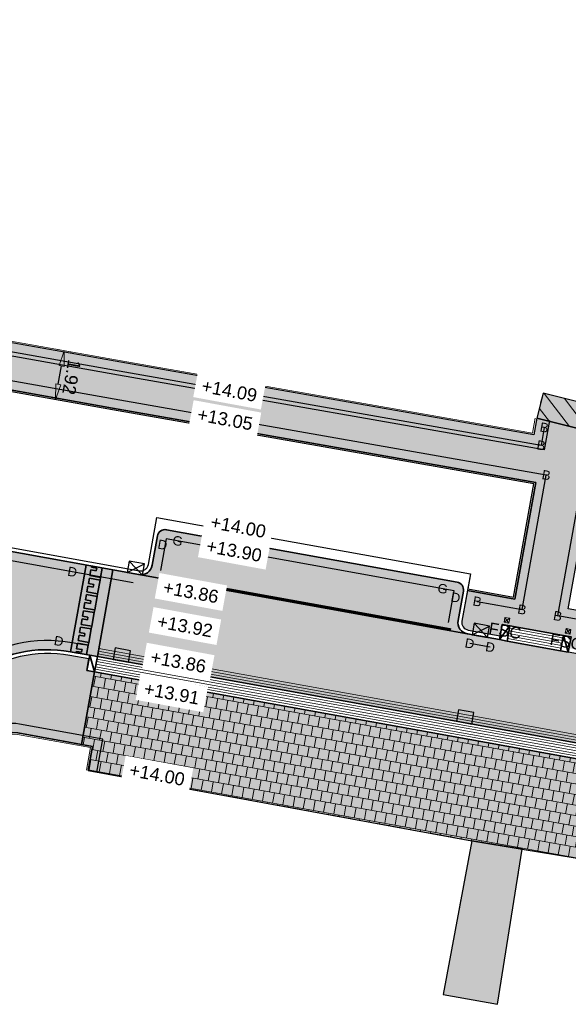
# Model space of a CAD drawing. Header units: metres. Extents: x 131295 to 132236, y 397710 to 398702.
# Tile 41 of 127: x 131425 to 131446, y 397905 to 397943. Entities that reach past the tile are written whole.
import ezdxf
from ezdxf.enums import TextEntityAlignment as Align

# ---------------------------------------------------------------- set-up
doc = ezdxf.new("R2010")
doc.units = ezdxf.units.M
doc.linetypes.add('AL-MATERIAALS', pattern=[2, 1, -1])
doc.linetypes.add('MA-1-3', pattern=[4, 1, -3])
doc.layers.get('Defpoints').update_dxf_attribs({"color": 128})
for name, color, linetype, lineweight in [('N-IE-afzetpaal', 190, 'Continuous', 18), ('N-IE-markering 1 - 3 streep 0.10', 255, 'MA-1-3', 18), ('N-KO-inritband 600x300x200 mm', 110, 'Continuous', 35), ('N-KO-inritband streklagen', 8, 'Continuous', 5), ('N-KO-opsluitband 60x200mm', 2, 'Continuous', 25), ('N-KO-opsluitband achterkant', 8, 'Continuous', 5), ('N-KO-tekst banden', 1, 'Continuous', 18), ('N-KO-trottoirband 130-150x250mm', 3, 'Continuous', 35), ('N-KO-trottoirband 380-400x250mm', 3, 'Continuous', 35), ('N-KO-trottoirband achterkant', 8, 'Continuous', 5), ('N-RI-straatkolk', 7, 'Continuous', 25), ('N-RI-trottoirkolk', 7, 'Continuous', 25), ("N-VH-arcering 'MAT' grijs 254", 254, 'Continuous', 18), ('N-VH-arcering betontegels halfsteensverband', 8, 'Continuous', 5), ('N-VH-arcering herstraten', 1, 'Continuous', 18), ('N-VH-goot', 8, 'Continuous', 5), ('X-AL-maatvoering', 1, 'Continuous', 18), ('X-AL-materiaalscheiding', 1, 'AL-MATERIAALS', 18), ('X-AL-planhoogte', 190, 'Continuous', 25), ('X-AL-sinusdrempel grijs', 252, 'Continuous', 25), ('X-AL-sinusdrempel wit', 255, 'Continuous', 25), ('X-AL-sinusdrempel zwart', 250, 'Continuous', 25)]:
    doc.layers.add(name, color=color, linetype=linetype, lineweight=lineweight)
doc.layers.add("N-VH-arcering 'MAT' kleur 1 (heiderood)", color=7, linetype='Continuous', lineweight=18, true_color=0xd98c8c)
doc.layers.add("N-VH-arcering 'MAT' kleur 5 (roodbruin)", color=7, linetype='Continuous', lineweight=18, true_color=0xc5a6a0)
for name, color, linetype, plot in [('X-AL-contourlijnen', 30, 'Continuous', False), ('X-AL-hulplijn bandenlijnnummers', 30, 'Continuous', False), ('X-AL-hulplijn hoogtetekst', 190, 'Continuous', False)]:
    doc.layers.add(name, color=color, linetype=linetype, plot=plot)
doc.styles.add('CS Annotative', font='arial.ttf')
doc.dimstyles.new('CS Annotative', dxfattribs={"dimtxt": 2.5, "dimasz": 3, "dimexe": 0.18, "dimexo": 0.0625, "dimgap": 1, "dimtad": 1, "dimzin": 0, "dimdsep": 46, "dimtxsty": 'CS Annotative', "dimblk": 'CS Dimensionpijl', "dimcen": 0, "dimse1": 1, "dimse2": 1, "dimclrd": 256, "dimclre": 256, "dimclrt": 2, "dimadec": 0, "dimazin": 0, "dimtm": 1e-09, "dimtfac": 1, "dimtofl": 0, "dimtmove": 1, "dimatfit": 3, "dimfxl": 1, "dimtfillclr": 256, "dimtolj": 1, "dimtzin": 0, "dimarcsym": 0})

# ---------------------------------------------------------------- blocks, each defined once
blk = doc.blocks.new('*U99')
for p, q in [((-1.471282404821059, 0.2921097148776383), (1.909446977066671, 1.914813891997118)), ((-1.033117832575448, 2.499033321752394), (1.471282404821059, -0.2921097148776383))]:
    blk.add_line(p, q)
blk.add_lwpolyline([(-1.471282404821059, 0.2921097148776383), (1.471282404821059, -0.2921097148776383), (1.909446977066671, 1.914813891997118), (-1.033117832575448, 2.499033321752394)], close=True)
blk = doc.blocks.new('*U154')
blk.add_lwpolyline([(1.909446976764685, 1.914813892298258), (-1.033117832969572, 2.499033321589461), (-1.471282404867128, 0.2921097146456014), (1.471282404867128, -0.2921097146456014)], close=True)
blk.add_solid([(1.909446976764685, 1.914813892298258), (1.471282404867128, -0.2921097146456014), (1.909446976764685, 1.914813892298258), (-1.033117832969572, 2.499033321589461)])
blk = doc.blocks.new('CS Dimensionpijl')
h = blk.add_hatch(color=256)
h.dxf.hatch_style = 1
h.paths.add_polyline_path([(-1, -0.1666666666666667), (0, 0), (-1, 0.1666666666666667)])
at = {"flags": 128}
blk.add_lwpolyline([(0, 0.5), (0, -0.5)], dxfattribs=at)
blk.add_lwpolyline([(-1, -0.1666666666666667), (0, 0), (-1, 0.1666666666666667)], close=True, dxfattribs=at)
blk = doc.blocks.new('*D225')
at = {"layer": 'Defpoints', "color": 0, "transparency": 16777216}
for p in [(131423.8755991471, 397918.445388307), (131426.1008768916, 397913.9678734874)]:
    blk.add_point(p, dxfattribs=at)
at = {"layer": 'X-AL-maatvoering', "lineweight": -2, "transparency": 16777216}
blk.add_line((131422.3732786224, 397921.468230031), (131423.6085658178, 397918.9826900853), dxfattribs=at)
at = {"layer": 'X-AL-maatvoering', "lineweight": -2, "transparency": 16777216, "xscale": 0.6000000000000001, "yscale": 0.6000000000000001, "zscale": 0.6000000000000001, "rotation": 296.4268928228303}
blk.add_blockref('CS Dimensionpijl', (131423.8755991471, 397918.445388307), dxfattribs=at)
at = {"layer": 'X-AL-maatvoering', "color": 2, "transparency": 16777216, "insert": (131423.2651159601, 397920.6967387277), "char_height": 0.5, "attachment_point": 5, "rotation": 296.4268928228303, "style": 'CS Annotative'}
blk.add_mtext('\\A1;R5.00', dxfattribs=at)
blk = doc.blocks.new('CS Afzetpaal')
for p, q in [((0.09398349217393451, 0.09398291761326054), (-0.09398349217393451, -0.09398291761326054)), ((-0.0939829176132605, 0.09398291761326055), (0.0939829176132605, -0.09398291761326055))]:
    blk.add_line(p, q)
at = {"flags": 128}
blk.add_lwpolyline([(-0.09398320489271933, 0.09398320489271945), (0.0939837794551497, 0.09398320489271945), (0.0939837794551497, -0.09398263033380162), (-0.09398320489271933, -0.09398263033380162)], close=True, dxfattribs=at)
at = {"style": 'CS Annotative'}
blk.add_attdef('RECHTS', text='', height=0.45, dxfattribs=at).set_placement((0, -0.1879658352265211), align=Align.TOP_CENTER)
blk = doc.blocks.new('*D612')
at = {"layer": 'Defpoints', "color": 0, "transparency": 16777216}
for p in [(131426.5984916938, 397930.5490178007), (131426.74717489, 397930.5224939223), (131426.2613025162, 397928.6588581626)]:
    blk.add_point(p, dxfattribs=at)
at = {"layer": 'X-AL-maatvoering', "lineweight": -2, "transparency": 16777216}
blk.add_line((131426.5153573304, 397929.223009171), (131426.641803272, 397929.9318190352), dxfattribs=at)
at = {"layer": 'X-AL-maatvoering', "lineweight": -2, "transparency": 16777216, "xscale": 0.6000000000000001, "yscale": 0.6000000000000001, "zscale": 0.6000000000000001}
for p, rotation in [((131426.74717489, 397930.5224939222), 79.88529676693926), ((131426.4099857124, 397928.632334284), 259.8852967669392)]:
    blk.add_blockref('CS Dimensionpijl', p, dxfattribs=dict(at, rotation=rotation))
at = {"layer": 'X-AL-maatvoering', "color": 2, "transparency": 16777216, "insert": (131427.0267907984, 397929.4974569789), "char_height": 0.5, "attachment_point": 5, "rotation": 259.88529676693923, "style": 'CS Annotative'}
blk.add_mtext('\\A1;1.92', dxfattribs=at)

msp = doc.modelspace()

# ---------------------------------------------------------------- hatches: boundary and pattern name
at = {"layer": "N-VH-arcering 'MAT' grijs 254"}
h = msp.add_hatch(color=256, dxfattribs=at)
h.dxf.hatch_style = 1
edge = h.paths.add_edge_path()
edge.add_line((131362.3298426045, 397940.1562312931), (131376.1443479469, 397937.6747420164))
edge.add_line((131376.1443479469, 397937.6747420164), (131375.4591707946, 397933.8779143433))
edge.add_line((131375.4591707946, 397933.8779143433), (131375.1217462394, 397932.0081163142))
edge.add_arc((131375.2693618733, 397931.9814775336), 0.1499999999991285, 169.7704755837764, 259.7704755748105)
edge.add_line((131375.2427230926, 397931.8338618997), (131375.3581578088, 397932.4735296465))
edge.add_line((131375.3581578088, 397932.4735296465), (131375.5057734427, 397932.4468908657))
edge.add_line((131375.5057734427, 397932.4468908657), (131376.391467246, 397932.2870581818))
edge.add_line((131376.391467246, 397932.2870581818), (131376.5390828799, 397932.2604194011))
edge.add_line((131376.5390828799, 397932.2604194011), (131376.4236481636, 397931.6207516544))
edge.add_arc((131376.4502869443, 397931.7683672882), 0.1499999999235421, 259.7704755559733, 349.7704755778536)
edge.add_line((131376.5979025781, 397931.7417285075), (131376.9353271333, 397933.6115265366))
edge.add_line((131376.9353271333, 397933.6115265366), (131377.6207187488, 397937.409542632))
edge.add_line((131377.6207187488, 397937.409542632), (131388.4651395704, 397935.4615674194))
edge.add_line((131388.4651395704, 397935.4615674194), (131395.1418002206, 397934.2707183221))
edge.add_line((131395.1418002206, 397934.2707183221), (131394.4523823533, 397930.4503912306))
edge.add_line((131394.4523823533, 397930.4503912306), (131394.1149577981, 397928.5805932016))
edge.add_arc((131394.2625734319, 397928.553954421), 0.1499999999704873, 169.7704755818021, 259.7704755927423)
edge.add_line((131394.2359346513, 397928.4063387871), (131394.3513693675, 397929.0460065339))
edge.add_line((131394.3513693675, 397929.0460065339), (131394.4989850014, 397929.0193677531))
edge.add_line((131394.4989850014, 397929.0193677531), (131395.3846788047, 397928.8595350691))
edge.add_line((131395.3846788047, 397928.8595350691), (131395.5322944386, 397928.8328962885))
edge.add_line((131395.5322944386, 397928.8328962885), (131395.4168597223, 397928.1932285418))
edge.add_arc((131395.443498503, 397928.3408441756), 0.1499999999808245, 259.7704755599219, 349.7704755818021)
edge.add_line((131395.5911141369, 397928.3142053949), (131395.928538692, 397930.184003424))
edge.add_line((131395.928538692, 397930.184003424), (131396.618498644, 397934.0073344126))
edge.add_line((131396.618498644, 397934.0073344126), (131412.509402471, 397931.1730330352))
edge.add_line((131412.509402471, 397931.1730330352), (131419.7245417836, 397929.885910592))
edge.add_line((131419.7245417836, 397929.885910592), (131418.6670311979, 397923.9974926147))
edge.add_line((131418.6670311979, 397923.9974926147), (131419.847956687, 397923.7843822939))
edge.add_line((131419.847956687, 397923.7843822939), (131420.9058923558, 397929.6751672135))
edge.add_line((131420.9058923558, 397929.6751672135), (131428.6123601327, 397928.3003957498))
edge.add_line((131428.6123601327, 397928.3003957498), (131444.9507375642, 397925.4286671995))
edge.add_line((131444.9507375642, 397925.4286671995), (131444.1380420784, 397920.9252118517))
edge.add_line((131444.1380420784, 397920.9252118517), (131442.3111351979, 397921.2548962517))
edge.add_line((131442.3111351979, 397921.2548962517), (131442.0980249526, 397920.0739711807))
edge.add_arc((131442.3932562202, 397920.0206936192), 0.2999999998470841, 169.7704755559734, 259.7704756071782)
edge.add_line((131442.339978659, 397919.7254623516), (131443.576423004, 397919.5023330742))
edge.add_line((131443.576423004, 397919.5023330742), (131443.6563393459, 397919.9451799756))
edge.add_line((131443.6563393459, 397919.9451799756), (131443.9515706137, 397919.8919024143))
edge.add_line((131443.9515706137, 397919.8919024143), (131446.018189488, 397919.5189594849))
edge.add_line((131446.018189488, 397919.5189594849), (131446.3134207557, 397919.4656819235))
edge.add_line((131446.3134207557, 397919.4656819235), (131446.2335044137, 397919.0228350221))
edge.add_line((131446.2335044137, 397919.0228350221), (131449.382789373, 397918.4545137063))
edge.add_arc((131449.4360669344, 397918.7497449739), 0.2999999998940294, 259.7704755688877, 349.7704756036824)
edge.add_line((131449.7312982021, 397918.6964674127), (131449.9444084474, 397919.8773924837))
edge.add_line((131449.9444084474, 397919.8773924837), (131446.2046609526, 397920.5522689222))
edge.add_line((131446.2046609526, 397920.5522689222), (131446.9495302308, 397924.6798734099))
edge.add_line((131446.9495302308, 397924.6798734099), (131468.0387509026, 397917.3295160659))
edge.add_arc((131467.7096321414, 397916.3852275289), 1.000000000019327, -10.229524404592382, 70.78470337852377, ccw=False)
edge.add_line((131468.6937363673, 397916.207635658), (131469.7208847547, 397919.601642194))
edge.add_line((131469.7208847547, 397919.601642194), (131465.8175513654, 397921.0128124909))
edge.add_line((131465.8175513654, 397921.0128124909), (131464.3862742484, 397921.499552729))
edge.add_line((131464.3862742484, 397921.499552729), (131464.0850284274, 397920.6137285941))
edge.add_line((131464.0850284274, 397920.6137285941), (131448.1858229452, 397926.1551776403))
edge.add_line((131448.1858229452, 397926.1551776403), (131448.492, 397927.037))
edge.add_line((131448.492, 397927.037), (131444.99, 397927.91))
edge.add_line((131444.99, 397927.91), (131444.8753790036, 397927.2695054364))
edge.add_line((131444.8753790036, 397927.2695054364), (131428.9262189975, 397930.072822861))
edge.add_line((131428.9262189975, 397930.072822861), (131412.8254588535, 397932.945068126))
edge.add_line((131412.8254588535, 397932.945068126), (131388.7822892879, 397937.2334075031))
edge.add_line((131388.7822892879, 397937.2334075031), (131363.9438561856, 397941.6951166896))
edge.add_line((131363.9438561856, 397941.6951166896), (131364.07, 397942.4))
edge.add_line((131364.07, 397942.4), (131358.9602732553, 397943.3144214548))
edge.add_line((131358.9602732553, 397943.3144214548), (131358.4923955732, 397941.445300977))
edge.add_line((131358.4923955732, 397941.445300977), (131356.8013946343, 397941.8533012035))
edge.add_line((131356.8013946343, 397941.8533012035), (131356.4578310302, 397940.4808397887))
edge.add_arc((131361.1626603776, 397939.3030958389), 4.849999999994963, 165.9461456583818, 259.7459520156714)
edge.add_line((131360.2992969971, 397934.5305594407), (131361.1689388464, 397939.3495762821))
edge.add_arc((131362.1530430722, 397939.1719844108), 1.00000000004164, 79.81660319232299, 169.770475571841, ccw=False)
h = msp.add_hatch(color=256, dxfattribs=at)
h.dxf.hatch_style = 1
h.paths.add_polyline_path([(131448.7338836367, 397928.0073052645), (131445.2318836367, 397928.8803052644), (131444.99, 397927.91), (131448.492, 397927.037)])
h = msp.add_hatch(color=256, dxfattribs=at)
h.dxf.hatch_style = 1
edge = h.paths.add_edge_path()
edge.add_line((131427.9155905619, 397918.1114606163), (131427.6203592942, 397918.1647381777))
edge.add_line((131427.6203592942, 397918.1647381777), (131427.7002756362, 397918.6075850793))
edge.add_line((131427.7002756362, 397918.6075850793), (131426.9621974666, 397918.7407789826))
edge.add_arc((131426.1008768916, 397913.9678734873), 4.849999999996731, 79.77047558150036, 169.6664361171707)
edge.add_line((131421.329543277, 397914.8378594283), (131421.0464555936, 397913.2852989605))
edge.add_line((131421.0464555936, 397913.2852989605), (131423.4083128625, 397912.8590954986))
edge.add_line((131423.4083128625, 397912.8590954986), (131423.788801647, 397914.9458406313))
edge.add_arc((131424.7725817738, 397914.7664620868), 1.000000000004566, 79.77047557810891, 169.6664361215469, ccw=False)
edge.add_line((131424.950173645, 397915.7505663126), (131427.409453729, 397915.3067635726))
edge.add_line((131427.409453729, 397915.3067635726), (131427.9155905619, 397918.1114606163))
h = msp.add_hatch(color=256, dxfattribs=at)
h.dxf.hatch_style = 1
h.paths.add_polyline_path([(131427.9155905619, 397918.1114606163), (131427.409453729, 397915.3067635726), (131427.8319557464, 397915.2305186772), (131427.6634509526, 397914.2967694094), (131442.4867451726, 397911.5809670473), (131444.4270473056, 397911.2570617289), (131459.2983942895, 397908.8292482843), (131461.4811406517, 397908.4729052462), (131461.8672918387, 397910.6127161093), (131462.1070408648, 397911.9412568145)])
h = msp.add_hatch(color=256, dxfattribs=at)
h.dxf.hatch_style = 1
h.paths.add_polyline_path([(131444.4270473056, 397911.2570617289), (131442.4867451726, 397911.5809670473), (131441.3766419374, 397905.639011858), (131443.47, 397905.262)])
at = {"layer": "N-VH-arcering 'MAT' kleur 1 (heiderood)"}
h = msp.add_hatch(color=256, dxfattribs=at)
h.dxf.hatch_style = 1
edge = h.paths.add_edge_path()
edge.add_line((131426.9888362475, 397918.8883946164), (131427.5926486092, 397922.2343489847))
edge.add_line((131427.5926486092, 397922.2343489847), (131413.3231138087, 397924.8094353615))
edge.add_line((131413.3231138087, 397924.8094353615), (131412.7193014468, 397921.4634809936))
edge.add_arc((131411.831342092, 397916.5429598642), 5.000000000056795, -10.33356388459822, 79.77047559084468, ccw=False)
edge.add_line((131416.7502427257, 397915.6460671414), (131421.177253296, 397914.8388636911))
edge.add_line((131421.177253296, 397914.8388636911), (131421.1819762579, 397914.86476621))
edge.add_arc((131426.1008768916, 397913.9678734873), 4.999999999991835, 79.77047557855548, 169.6664361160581, ccw=False)
h = msp.add_hatch(color=256, dxfattribs=at)
h.dxf.hatch_style = 1
h.paths.add_polyline_path([(131455.9988541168, 397917.1081529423), (131449.5037662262, 397918.2802592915), (131446.2068656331, 397918.8752193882), (131445.9116343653, 397918.9284969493), (131443.845015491, 397919.3014398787), (131443.5497842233, 397919.3547174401), (131442.1657242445, 397919.6044854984), (131429.7660109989, 397921.8421430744), (131428.6259580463, 397922.0478775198), (131428.0221456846, 397918.7019231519), (131462.2135959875, 397912.53171935), (131462.5088272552, 397912.4784417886), (131471.0061702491, 397910.9449062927), (131471.6100003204, 397914.2909587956)])
at = {"layer": "N-VH-arcering 'MAT' kleur 5 (roodbruin)"}
h = msp.add_hatch(color=256, dxfattribs=at)
h.dxf.hatch_style = 1
edge = h.paths.add_edge_path()
edge.add_line((131441.9126862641, 397921.58083865), (131430.6938980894, 397923.6053859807))
edge.add_arc((131430.6406205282, 397923.3101547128), 0.3000000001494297, 79.77047561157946, 169.7704755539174)
edge.add_line((131430.3453892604, 397923.3634322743), (131430.1411586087, 397922.2317124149))
edge.add_arc((131429.698311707, 397922.311628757), 0.4500000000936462, 259.7704755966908, 349.77047557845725, ccw=False)
edge.add_line((131429.6183953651, 397921.8687818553), (131442.3133398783, 397919.5778467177))
edge.add_arc((131442.3932562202, 397920.0206936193), 0.449999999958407, 169.7704755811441, 259.7704755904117, ccw=False)
edge.add_line((131441.9504093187, 397920.1006099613), (131442.1546399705, 397921.2323298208))
edge.add_arc((131441.8594087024, 397921.285607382), 0.3000000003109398, 349.7704756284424, 439.7704755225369)
at = {"layer": 'N-VH-arcering betontegels halfsteensverband'}
h = msp.add_hatch(dxfattribs=at)
h.set_pattern_fill('CS-TEGEL HALFSTV', color=256, scale=6.67, angle=89.93865730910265)
h.set_pattern_definition([(79.7704755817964, (26260.9484, 79587.946), (-0.1258469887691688, 0.4293746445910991), [0.4002, -0.4002]), (169.7704755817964, (26260.9484, 79587.946), (-0.07107226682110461, -0.3938385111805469), [])])
h.paths.add_polyline_path([(131427.9155905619, 397918.1114606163), (131427.409453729, 397915.3067635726), (131427.8319557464, 397915.2305186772), (131427.6634509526, 397914.2967694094), (131442.4867451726, 397911.5809670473), (131444.4270473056, 397911.2570617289), (131459.2983942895, 397908.8292482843), (131461.4811406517, 397908.4729052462), (131461.8672918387, 397910.6127161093), (131462.1070408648, 397911.9412568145)])
at = {"layer": 'N-VH-arcering herstraten'}
h = msp.add_hatch(dxfattribs=at)
h.set_pattern_fill('CS-HERSTRATEN', color=256, angle=262.33)
h.set_pattern_definition([(307.33, (0, 0), (0.3975780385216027, 0.3032024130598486), [])])
h.paths.add_polyline_path([(131448.7338836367, 397928.0073052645), (131445.2318836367, 397928.8803052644), (131444.99, 397927.91), (131448.492, 397927.037)])
at = {"layer": 'X-AL-sinusdrempel grijs'}
msp.add_hatch(color=256, dxfattribs=at).paths.add_polyline_path([(131428.6259580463, 397922.0478775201), (131428.2126342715, 397922.122466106), (131428.1473692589, 397921.7608078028), (131428.1287221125, 397921.6574768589), (131428.0337104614, 397921.1309810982), (131428.015063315, 397921.0276501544), (131427.9200516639, 397920.5011543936), (131427.9014045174, 397920.39782345), (131427.8063928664, 397919.8713276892), (131427.78774572, 397919.7679967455), (131427.692734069, 397919.2415009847), (131427.6740869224, 397919.1381700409), (131427.6088219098, 397918.7765117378), (131427.7269144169, 397918.7552007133), (131428.0221456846, 397918.701923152)])
at = {"layer": 'X-AL-sinusdrempel wit'}
msp.add_hatch(color=256, dxfattribs=at).paths.add_polyline_path([(131427.6574483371, 397920.2284558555), (131427.4507864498, 397920.2657501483), (131427.4880807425, 397920.4724120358), (131427.9014045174, 397920.39782345), (131427.9200516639, 397920.5011543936), (131427.5067278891, 397920.5757429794), (131427.5457981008, 397920.7922459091), (131427.7524599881, 397920.7549516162), (131427.7711071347, 397920.85828256), (131427.5644452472, 397920.8955768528), (131427.6017395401, 397921.1022387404), (131428.015063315, 397921.0276501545), (131428.0337104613, 397921.1309810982), (131427.6203866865, 397921.205569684), (131427.6594568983, 397921.4220726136), (131427.8661187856, 397921.3847783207), (131427.884765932, 397921.4881092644), (131427.6781040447, 397921.5254035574), (131427.7153983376, 397921.7320654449), (131428.1287221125, 397921.6574768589), (131428.1473692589, 397921.7608078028), (131427.734045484, 397921.8353963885), (131427.7731156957, 397922.0518993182), (131427.9797775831, 397922.0146050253), (131427.9984247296, 397922.117935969), (131427.7917628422, 397922.1552302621), (131427.7993104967, 397922.1970546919), (131427.5926486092, 397922.2343489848), (131426.9888362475, 397918.8883946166), (131427.1954981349, 397918.8511003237), (131427.2048217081, 397918.9027657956), (131427.4114835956, 397918.8654715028), (131427.430130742, 397918.9688024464), (131427.2234688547, 397919.0060967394), (131427.2607631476, 397919.2127586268), (131427.6740869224, 397919.138170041), (131427.692734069, 397919.2415009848), (131427.2794102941, 397919.3160895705), (131427.3184805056, 397919.5325925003), (131427.5251423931, 397919.4952982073), (131427.5437895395, 397919.598629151), (131427.3371276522, 397919.635923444), (131427.374421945, 397919.8425853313), (131427.78774572, 397919.7679967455), (131427.8063928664, 397919.8713276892), (131427.3930690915, 397919.9459162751), (131427.4321393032, 397920.1624192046), (131427.6388011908, 397920.1251249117)])
at = {"layer": 'X-AL-sinusdrempel zwart'}
for points in [[(131428.2126342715, 397922.122466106), (131427.7993104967, 397922.1970546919), (131427.7917628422, 397922.1552302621), (131427.9984247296, 397922.117935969), (131427.9797775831, 397922.0146050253), (131427.7731156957, 397922.0518993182), (131427.734045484, 397921.8353963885), (131428.1473692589, 397921.7608078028)], [(131427.7153983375, 397921.7320654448), (131427.6781040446, 397921.5254035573), (131427.884765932, 397921.4881092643), (131427.8661187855, 397921.3847783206), (131427.6594568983, 397921.4220726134), (131427.6203866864, 397921.2055696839), (131428.0337104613, 397921.130981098), (131428.1287221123, 397921.6574768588)], [(131427.6017395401, 397921.1022387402), (131427.5644452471, 397920.8955768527), (131427.7711071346, 397920.8582825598), (131427.752459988, 397920.7549516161), (131427.5457981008, 397920.792245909), (131427.506727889, 397920.5757429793), (131427.9200516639, 397920.5011543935), (131428.0150633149, 397921.0276501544)], [(131427.4880807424, 397920.4724120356), (131427.4507864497, 397920.2657501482), (131427.657448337, 397920.2284558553), (131427.6388011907, 397920.1251249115), (131427.4321393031, 397920.1624192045), (131427.3930690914, 397919.945916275), (131427.8063928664, 397919.871327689), (131427.9014045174, 397920.3978234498)], [(131427.3744219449, 397919.8425853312), (131427.3371276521, 397919.6359234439), (131427.5437895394, 397919.5986291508), (131427.5251423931, 397919.4952982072), (131427.3184805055, 397919.5325925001), (131427.2794102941, 397919.3160895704), (131427.6927340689, 397919.2415009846), (131427.7877457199, 397919.7679967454)], [(131427.6740869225, 397919.1381700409), (131427.2607631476, 397919.2127586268), (131427.2234688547, 397919.0060967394), (131427.430130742, 397918.9688024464), (131427.4114835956, 397918.8654715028), (131427.2048217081, 397918.9027657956), (131427.1954981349, 397918.8511003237), (131427.6088219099, 397918.7765117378)]]:
    msp.add_hatch(color=256, dxfattribs=at).paths.add_polyline_path(points)

# ---------------------------------------------------------------- linework, layer by layer
at = {"layer": 'N-IE-markering 1 - 3 streep 0.10', "const_width": 0.1, "flags": 128}
msp.add_lwpolyline([(131441.6825517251, 397919.7424866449), (131430.4637635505, 397921.7670339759)], dxfattribs=at)
at = {"layer": 'N-KO-inritband 600x300x200 mm', "ltscale": 0.8}
for points in [[(131443.5497842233, 397919.3547174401), (131443.6563393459, 397919.9451799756), (131443.9515706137, 397919.8919024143), (131443.845015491, 397919.3014398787)], [(131445.9116343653, 397918.9284969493), (131446.018189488, 397919.5189594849), (131446.3134207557, 397919.4656819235), (131446.206865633, 397918.8752193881)], [(131427.6203592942, 397918.1647381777), (131427.7269144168, 397918.7552007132), (131428.0221456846, 397918.7019231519), (131427.9155905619, 397918.1114606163)]]:
    msp.add_lwpolyline(points, close=True, dxfattribs=at)
at = {"layer": 'N-KO-inritband 600x300x200 mm', "flags": 128}
for points in [[(131443.5497842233, 397919.3547174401), (131443.9515706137, 397919.8919024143)], [(131446.018189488, 397919.5189594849), (131443.9515706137, 397919.8919024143)], [(131446.018189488, 397919.5189594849), (131446.206865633, 397918.8752193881)], [(131443.845015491, 397919.3014398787), (131445.9116343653, 397918.9284969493)], [(131427.7269144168, 397918.7552007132), (131427.9155905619, 397918.1114606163)], [(131428.0221456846, 397918.7019231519), (131462.2135959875, 397912.53171935)], [(131462.1070408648, 397911.9412568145), (131427.9155905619, 397918.1114606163)]]:
    msp.add_lwpolyline(points, dxfattribs=at)
at = {"layer": 'N-KO-inritband streklagen', "flags": 128}
for points in [[(131445.9649119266, 397919.2237282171), (131443.8982930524, 397919.5966711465)], [(131445.9826711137, 397919.3221386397), (131443.9160522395, 397919.6950815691)], [(131446.0004303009, 397919.4205490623), (131443.9338114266, 397919.7934919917)], [(131445.9293935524, 397919.0269073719), (131443.8627746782, 397919.3998503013)], [(131445.9471527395, 397919.1253177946), (131443.8805338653, 397919.498260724)], [(131427.9688681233, 397918.4066918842), (131462.1603184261, 397912.2364880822)], [(131427.9866273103, 397918.5051023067), (131462.1780776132, 397912.3348985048)], [(131428.0043864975, 397918.6035127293), (131462.1958368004, 397912.4333089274)], [(131427.933349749, 397918.209871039), (131462.1248000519, 397912.039667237)], [(131427.9511089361, 397918.3082814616), (131462.142559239, 397912.1380776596)]]:
    msp.add_lwpolyline(points, dxfattribs=at)
at = {"layer": 'N-KO-opsluitband 60x200mm', "flags": 128}
for points in [[(131444.99, 397927.91), (131444.8753790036, 397927.2695054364), (131428.9262189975, 397930.072822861), (131412.8254588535, 397932.945068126), (131388.7822892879, 397937.2334075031), (131363.9438561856, 397941.6951166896), (131364.07, 397942.4)], [(131442.3111351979, 397921.2548962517), (131444.1380420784, 397920.9252118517), (131444.9507375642, 397925.4286671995), (131428.6123601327, 397928.3003957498), (131420.9058923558, 397929.6751672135), (131419.8479477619, 397923.7843325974)]]:
    msp.add_lwpolyline(points, dxfattribs=at)
for points in [[(131449.9444084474, 397919.8773924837), (131446.2046609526, 397920.5522689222), (131446.9495302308, 397924.6798734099), (131468.0387509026, 397917.3295160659, -0.3689900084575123), (131468.6937363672, 397916.2076356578), (131468.4773752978, 397915.0086965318)], [(131427.6634509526, 397914.2967694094), (131427.8319557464, 397915.2305186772), (131424.950173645, 397915.7505663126, 0.4136818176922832), (131423.788801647, 397914.9458406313), (131423.2112263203, 397911.7781979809)]]:
    msp.add_lwpolyline(points, format="xyb", dxfattribs=at)
at = {"layer": 'N-KO-opsluitband achterkant', "flags": 128}
for points in [[(131444.9309382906, 397927.9205695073), (131444.8268541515, 397927.3389542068), (131428.9366809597, 397930.1319037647), (131412.8359960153, 397933.0041356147), (131388.7928609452, 397937.2924688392), (131364.0134805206, 397941.7435704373), (131364.1290617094, 397942.3894304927)], [(131442.3217907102, 397921.3139425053), (131444.0896513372, 397920.9949136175), (131444.8809872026, 397925.3800071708), (131428.6018981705, 397928.2413148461), (131420.9543540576, 397929.6055748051), (131419.9070029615, 397923.7737267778)]]:
    msp.add_lwpolyline(points, dxfattribs=at)
msp.add_lwpolyline([(131427.6044046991, 397914.3074249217), (131427.7622539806, 397915.1821279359), (131424.9395181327, 397915.6915200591, 0.4136818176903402), (131423.8478284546, 397914.9350779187), (131423.4673396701, 397912.8483327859)], format="xyb", dxfattribs=at)
at = {"layer": 'N-KO-trottoirband 130-150x250mm'}
for points in [[(131430.3453892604, 397923.3634322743), (131430.1411586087, 397922.2317124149, -0.4142135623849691), (131429.6183953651, 397921.8687818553), (131413.3501230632, 397924.8045612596, -0.4142135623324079), (131412.9871925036, 397925.3273245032), (131413.1914231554, 397926.4590443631)], [(131443.5497842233, 397919.3547174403), (131442.3133398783, 397919.5778467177, -0.4142135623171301), (131441.9504093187, 397920.1006099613), (131442.1546399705, 397921.2323298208)]]:
    msp.add_lwpolyline(points, format="xyb", dxfattribs=at)
at = {"layer": 'N-KO-trottoirband 130-150x250mm', "ltscale": 0.8}
msp.add_lwpolyline([(131427.7269144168, 397918.7552007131), (131426.9888362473, 397918.8883946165, 0.4136818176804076), (131421.1819762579, 397914.8647662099), (131420.9618350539, 397913.6574281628)], format="xyb", dxfattribs=at)
at = {"layer": 'N-KO-trottoirband 380-400x250mm'}
msp.add_lwpolyline([(131442.1546399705, 397921.2323298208, 0.4142135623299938), (131441.9126862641, 397921.5808386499), (131430.6938980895, 397923.6053859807, 0.4142135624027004), (131430.3453892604, 397923.3634322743)], format="xyb", dxfattribs=at)
at = {"layer": 'N-KO-trottoirband achterkant', "ltscale": 0.1}
msp.add_lwpolyline([(131443.576423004, 397919.5023330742), (131442.339978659, 397919.7254623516, -0.414213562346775), (131442.0980249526, 397920.0739711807), (131442.4265699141, 397921.8945639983), (131430.3220879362, 397924.078944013), (131429.9935429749, 397922.2583511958, -0.4142135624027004), (131429.6450341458, 397922.0163974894), (131413.3767618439, 397924.9521768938, -0.4142135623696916), (131413.1348081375, 397925.3006857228), (131413.463353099, 397927.1212785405), (131395.9462978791, 397930.2824138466), (131395.5911141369, 397928.3142053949, -0.4142135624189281), (131395.4168597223, 397928.1932285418, 0.4142135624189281)], format="xyb", dxfattribs=at)
at = {"layer": 'N-KO-trottoirband achterkant', "ltscale": 0.8}
msp.add_lwpolyline([(131427.7002756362, 397918.6075850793), (131426.9621974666, 397918.7407789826, 0.4136818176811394), (131421.329543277, 397914.8378594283), (131421.1094020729, 397913.6305213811), (131420.9618350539, 397913.6574281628)], format="xyb", dxfattribs=at)
at = {"layer": 'N-VH-goot', "flags": 128}
for points in [[(131428.0416807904, 397918.8101746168), (131462.2331310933, 397912.6399708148)], [(131428.0603279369, 397918.9135055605), (131462.2517782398, 397912.7433017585)], [(131428.0789750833, 397919.0168365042), (131462.2704253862, 397912.8466327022)]]:
    msp.add_lwpolyline(points, dxfattribs=at)
at = {"layer": 'X-AL-contourlijnen', "flags": 128}
for points in [[(131448.492, 397927.037), (131444.99, 397927.91), (131444.8753790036, 397927.2695054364), (131428.9262189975, 397930.072822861), (131412.8254588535, 397932.945068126)], [(131449.9444084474, 397919.8773924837), (131446.2046609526, 397920.5522689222), (131446.9495302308, 397924.6798734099)]]:
    msp.add_lwpolyline(points, dxfattribs=at)
for points in [[(131444.8809872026, 397925.3800071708), (131428.6018981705, 397928.2413148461), (131420.9543540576, 397929.6055748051), (131419.9070029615, 397923.7737267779), (131429.6450341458, 397922.0163974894, 0.4142135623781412), (131429.9935429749, 397922.2583511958), (131430.3220879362, 397924.078944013), (131442.4265699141, 397921.8945639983), (131442.3217907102, 397921.3139425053), (131444.0896513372, 397920.9949136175)], [(131426.9888362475, 397918.8883946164), (131427.5926486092, 397922.2343489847), (131413.3231138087, 397924.8094353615), (131412.7193014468, 397921.4634809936, -0.4147455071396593), (131416.7502427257, 397915.6460671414), (131421.177253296, 397914.8388636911), (131421.1819762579, 397914.86476621, -0.4136818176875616)], [(131441.9126862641, 397921.58083865), (131430.6938980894, 397923.6053859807, 0.4142135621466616), (131430.3453892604, 397923.3634322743), (131430.1411586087, 397922.2317124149, -0.414213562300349), (131429.6183953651, 397921.8687818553), (131442.3133398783, 397919.5778467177, -0.4142135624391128), (131441.9504093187, 397920.1006099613), (131442.1546399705, 397921.2323298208, 0.4142135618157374)], [(131427.9155905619, 397918.1114606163), (131427.6203592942, 397918.1647381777), (131427.7002756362, 397918.6075850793), (131426.9621974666, 397918.7407789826, 0.41368181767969), (131421.329543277, 397914.8378594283), (131421.0464555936, 397913.2852989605), (131423.4083128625, 397912.8590954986), (131423.788801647, 397914.9458406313, -0.4136818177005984), (131424.950173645, 397915.7505663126), (131427.409453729, 397915.3067635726)]]:
    msp.add_lwpolyline(points, format="xyb", close=True, dxfattribs=at)
msp.add_lwpolyline([(131420.9058923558, 397929.6751672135), (131428.6123601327, 397928.3003957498), (131444.9507375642, 397925.4286671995), (131444.1380420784, 397920.9252118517), (131442.3111351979, 397921.2548962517), (131442.0980249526, 397920.0739711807, 0.4142135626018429), (131442.339978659, 397919.7254623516), (131443.576423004, 397919.5023330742), (131443.6563393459, 397919.9451799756), (131443.9515706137, 397919.8919024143), (131446.018189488, 397919.5189594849), (131446.3134207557, 397919.4656819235)], format="xyb", dxfattribs=at)
for points in [[(131448.7338836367, 397928.0073052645), (131445.2318836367, 397928.8803052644), (131444.99, 397927.91), (131448.492, 397927.037)], [(131427.6574483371, 397920.2284558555), (131427.4507864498, 397920.2657501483), (131427.4880807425, 397920.4724120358), (131427.9014045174, 397920.39782345), (131427.9200516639, 397920.5011543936), (131427.5067278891, 397920.5757429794), (131427.5457981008, 397920.7922459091), (131427.7524599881, 397920.7549516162), (131427.7711071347, 397920.85828256), (131427.5644452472, 397920.8955768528), (131427.6017395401, 397921.1022387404), (131428.015063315, 397921.0276501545), (131428.0337104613, 397921.1309810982), (131427.6203866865, 397921.205569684), (131427.6594568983, 397921.4220726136), (131427.8661187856, 397921.3847783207), (131427.884765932, 397921.4881092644), (131427.6781040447, 397921.5254035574), (131427.7153983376, 397921.7320654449), (131428.1287221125, 397921.6574768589), (131428.1473692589, 397921.7608078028), (131427.734045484, 397921.8353963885), (131427.7731156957, 397922.0518993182), (131427.9797775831, 397922.0146050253), (131427.9984247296, 397922.117935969), (131427.7917628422, 397922.1552302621), (131427.7993104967, 397922.1970546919), (131427.5926486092, 397922.2343489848), (131426.9888362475, 397918.8883946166), (131427.1954981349, 397918.8511003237), (131427.2048217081, 397918.9027657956), (131427.4114835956, 397918.8654715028), (131427.430130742, 397918.9688024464), (131427.2234688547, 397919.0060967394), (131427.2607631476, 397919.2127586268), (131427.6740869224, 397919.138170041), (131427.692734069, 397919.2415009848), (131427.2794102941, 397919.3160895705), (131427.3184805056, 397919.5325925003), (131427.5251423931, 397919.4952982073), (131427.5437895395, 397919.598629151), (131427.3371276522, 397919.635923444), (131427.374421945, 397919.8425853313), (131427.78774572, 397919.7679967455), (131427.8063928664, 397919.8713276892), (131427.3930690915, 397919.9459162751), (131427.4321393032, 397920.1624192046), (131427.6388011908, 397920.1251249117)], [(131428.2126342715, 397922.122466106), (131427.7993104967, 397922.1970546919), (131427.7917628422, 397922.1552302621), (131427.9984247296, 397922.117935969), (131427.9797775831, 397922.0146050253), (131427.7731156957, 397922.0518993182), (131427.734045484, 397921.8353963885), (131428.1473692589, 397921.7608078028)], [(131428.6259580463, 397922.0478775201), (131428.2126342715, 397922.122466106), (131428.1473692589, 397921.7608078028), (131428.1287221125, 397921.6574768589), (131428.0337104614, 397921.1309810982), (131428.015063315, 397921.0276501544), (131427.9200516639, 397920.5011543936), (131427.9014045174, 397920.39782345), (131427.8063928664, 397919.8713276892), (131427.78774572, 397919.7679967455), (131427.692734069, 397919.2415009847), (131427.6740869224, 397919.1381700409), (131427.6088219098, 397918.7765117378), (131427.7269144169, 397918.7552007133), (131428.0221456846, 397918.701923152)], [(131455.9988541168, 397917.1081529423), (131449.5037662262, 397918.2802592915), (131446.2068656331, 397918.8752193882), (131445.9116343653, 397918.9284969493), (131443.845015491, 397919.3014398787), (131443.5497842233, 397919.3547174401), (131442.1657242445, 397919.6044854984), (131429.7660109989, 397921.8421430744), (131428.6259580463, 397922.0478775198), (131428.0221456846, 397918.7019231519), (131462.2135959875, 397912.53171935), (131462.5088272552, 397912.4784417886), (131471.0061702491, 397910.9449062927), (131471.6100003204, 397914.2909587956)], [(131427.7153983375, 397921.7320654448), (131427.6781040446, 397921.5254035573), (131427.884765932, 397921.4881092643), (131427.8661187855, 397921.3847783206), (131427.6594568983, 397921.4220726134), (131427.6203866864, 397921.2055696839), (131428.0337104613, 397921.130981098), (131428.1287221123, 397921.6574768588)], [(131427.6017395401, 397921.1022387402), (131427.5644452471, 397920.8955768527), (131427.7711071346, 397920.8582825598), (131427.752459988, 397920.7549516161), (131427.5457981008, 397920.792245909), (131427.506727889, 397920.5757429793), (131427.9200516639, 397920.5011543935), (131428.0150633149, 397921.0276501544)], [(131427.4880807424, 397920.4724120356), (131427.4507864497, 397920.2657501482), (131427.657448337, 397920.2284558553), (131427.6388011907, 397920.1251249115), (131427.4321393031, 397920.1624192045), (131427.3930690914, 397919.945916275), (131427.8063928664, 397919.871327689), (131427.9014045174, 397920.3978234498)], [(131427.3744219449, 397919.8425853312), (131427.3371276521, 397919.6359234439), (131427.5437895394, 397919.5986291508), (131427.5251423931, 397919.4952982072), (131427.3184805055, 397919.5325925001), (131427.2794102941, 397919.3160895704), (131427.6927340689, 397919.2415009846), (131427.7877457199, 397919.7679967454)], [(131427.6740869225, 397919.1381700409), (131427.2607631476, 397919.2127586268), (131427.2234688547, 397919.0060967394), (131427.430130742, 397918.9688024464), (131427.4114835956, 397918.8654715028), (131427.2048217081, 397918.9027657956), (131427.1954981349, 397918.8511003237), (131427.6088219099, 397918.7765117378)], [(131427.9155905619, 397918.1114606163), (131427.409453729, 397915.3067635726), (131427.8319557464, 397915.2305186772), (131427.6634509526, 397914.2967694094), (131442.4867451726, 397911.5809670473), (131444.4270473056, 397911.2570617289), (131459.2983942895, 397908.8292482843), (131461.4811406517, 397908.4729052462), (131461.8672918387, 397910.6127161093), (131462.1070408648, 397911.9412568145)], [(131444.4270473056, 397911.2570617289), (131442.4867451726, 397911.5809670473), (131441.3766419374, 397905.639011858), (131443.47, 397905.262)]]:
    msp.add_lwpolyline(points, close=True, dxfattribs=at)
at = {"layer": 'X-AL-hulplijn bandenlijnnummers', "flags": 128}
for points in [[(131445.2816791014, 397927.5530359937), (131445.1584406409, 397926.8643876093), (131428.8651908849, 397929.728184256), (131412.7639920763, 397932.6005077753), (131388.7206212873, 397936.8888830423), (131363.5377142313, 397941.4124698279), (131363.6726258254, 397942.1663469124)], [(131442.6918249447, 397920.8305434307), (131444.4203214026, 397920.5186182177), (131445.3576146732, 397925.7125173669), (131428.6733882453, 397928.6450343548), (131420.6231990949, 397930.0811229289), (131419.5564881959, 397924.1414758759)]]:
    msp.add_lwpolyline(points, dxfattribs=at)
for points in [[(131449.4394043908, 397919.6128723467), (131445.7980673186, 397920.2699895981), (131446.6778521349, 397925.1452124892), (131468.1539424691, 397917.6600170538, -0.3689900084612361), (131469.0381728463, 397916.1454785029), (131468.8750893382, 397915.2417706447)], [(131428.0078874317, 397914.2346122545), (131428.2385493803, 397915.5127980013), (131425.0123307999, 397916.0950027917, 0.4136818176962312), (131423.4444786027, 397915.0086231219), (131423.0639898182, 397912.9218779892)]]:
    msp.add_lwpolyline(points, format="xyb", dxfattribs=at)
at = {"layer": 'X-AL-hulplijn bandenlijnnummers', "ltscale": 0.8}
for points in [[(131429.4086225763, 397921.550984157), (131413.4355815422, 397924.4334860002)], [(131443.1923958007, 397919.0635585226), (131442.3987983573, 397919.206771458)]]:
    msp.add_lwpolyline(points, dxfattribs=at)
at = {"layer": 'X-AL-hulplijn bandenlijnnummers', "ltscale": 0.1}
msp.add_lwpolyline([(131441.579334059, 397920.0151514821), (131441.8013238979, 397921.2452817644), (131430.6809461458, 397923.2520699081), (131430.458956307, 397922.021939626)], dxfattribs=at)
at = {"layer": 'X-AL-hulplijn bandenlijnnummers', "ltscale": 0.8}
msp.add_lwpolyline([(131427.493840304, 397919.1529147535), (131427.0509934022, 397919.2328310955, 0.413681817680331), (131420.8376532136, 397914.9275487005), (131420.6083790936, 397913.6701222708)], format="xyb", dxfattribs=at)
at = {"layer": 'X-AL-hulplijn hoogtetekst', "flags": 128}
msp.add_lwpolyline([(131445.4821809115, 397927.8219207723), (131445.2797527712, 397926.6907656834), (131428.8390359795, 397929.5804819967), (131412.7376491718, 397932.4528390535), (131388.6941921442, 397936.741229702), (131363.3636533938, 397941.2913354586), (131363.5778190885, 397942.4880792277)], dxfattribs=at)
at = {"layer": 'X-AL-materiaalscheiding', "flags": 128}
for points in [[(131448.492, 397927.037), (131448.7338836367, 397928.0073052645), (131445.2318836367, 397928.8803052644), (131444.99, 397927.91)], [(131444.99, 397927.91), (131448.492, 397927.037)], [(131426.9888362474, 397918.8883946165), (131427.5926486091, 397922.2343489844)], [(131428.0221456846, 397918.7019231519), (131428.6259580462, 397922.0478775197)], [(131442.1657242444, 397919.6044854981), (131429.7660109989, 397921.8421430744)], [(131427.9155905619, 397918.1114606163), (131427.409453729, 397915.3067635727)], [(131427.9155905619, 397918.1114606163), (131462.1070408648, 397911.9412568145)], [(131459.2983942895, 397908.8292482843), (131444.4270473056, 397911.2570617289), (131443.47, 397905.262), (131441.3766419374, 397905.639011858), (131442.4867451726, 397911.5809670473), (131427.6634509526, 397914.2967694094)], [(131442.4867451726, 397911.5809670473), (131444.4270473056, 397911.2570617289)]]:
    msp.add_lwpolyline(points, dxfattribs=at)

# ---------------------------------------------------------------- block references
at = {"layer": 'N-IE-afzetpaal', "rotation": 349.83}
for p in [(131443.8371443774, 397920.1035542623), (131446.1989945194, 397919.6773337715)]:
    msp.add_blockref('CS Afzetpaal', p, dxfattribs=at).add_auto_attribs({'RECHTS': 'FSC'})
at = {"layer": 'N-RI-straatkolk', "xscale": 0.2, "yscale": 0.2, "zscale": 0.2, "rotation": 1}
for p in [(131428.927863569, 397918.5384769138), (131442.1823835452, 397916.1465605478)]:
    msp.add_blockref('*U154', p, dxfattribs=at)
at = {"layer": 'N-RI-trottoirkolk', "xscale": 0.2, "yscale": 0.2, "zscale": 0.2, "rotation": 1}
for p in [(131429.4707797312, 397921.8954206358), (131442.7861959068, 397919.4925149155)]:
    msp.add_blockref('*U99', p, dxfattribs=at)

# ---------------------------------------------------------------- texts
at = {"layer": 'N-KO-tekst banden', "style": 'CS Annotative'}
for s, height, rotation, p in [('B', 0.3599999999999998, 349.8318182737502, (131445.2816791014, 397927.5530359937)), ('B', 0.3599999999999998, 349.8318182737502, (131445.1584406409, 397926.8643876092)), ('B', 0.3599999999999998, 349.8318182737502, (131445.3576146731, 397925.7125173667)), ('G', 0.3599999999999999, 349.8318182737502, (131431.1237930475, 397923.1721535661)), ('D', 0.3599999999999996, 349.8318182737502, (131430.5381377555, 397923.0238030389)), ('D', 0.3599999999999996, 349.8318182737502, (131427.0579845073, 397921.9751813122)), ('G', 0.3599999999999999, 349.7091328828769, (131441.3584769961, 397921.3251981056)), ('D', 0.3599999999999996, 349.7091328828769, (131441.8553363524, 397920.9814965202)), ('B', 0.3599999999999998, 349.8318182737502, (131442.6918249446, 397920.8305434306)), ('B', 0.3599999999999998, 349.8318182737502, (131444.4203214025, 397920.5186182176)), ('B', 0.3599999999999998, 349.8318182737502, (131445.7980673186, 397920.269989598)), ('D', 0.3599999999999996, 349.8318182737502, (131426.5338964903, 397919.3003207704)), ('D', 0.3599999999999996, 349.8318182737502, (131442.3987983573, 397919.206771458)), ('D', 0.3599999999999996, 349.8318182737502, (131443.1923958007, 397919.0635585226))]:
    msp.add_text(s, height=height, rotation=rotation, dxfattribs=at).set_placement(p, align=Align.MIDDLE)

# ---------------------------------------------------------------- dimensions: what is measured, and where the dimension line sits
at = {"layer": 'X-AL-maatvoering'}
dim = msp.add_aligned_dim(p1=(131426.2613025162, 397928.6588581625), p2=(131426.5984916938, 397930.5490178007), distance=-0.15103049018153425, dimstyle='CS Annotative', dxfattribs=at)
dim.commit()
dim.dimension.update_dxf_attribs({"geometry": '*D612', "text_midpoint": (131427.0267907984, 397929.4974569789)})
dim = msp.add_radius_dim(center=(131426.1008768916, 397913.9678734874), mpoint=(131423.8755991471, 397918.445388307), dimstyle='CS Annotative', dxfattribs=at)
dim.commit()
dim.dimension.update_dxf_attribs({"geometry": '*D225', "text_midpoint": (131423.2651159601, 397920.6967387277)})

# ---------------------------------------------------------------- next in the draw order: texts
at = {"layer": 'X-AL-planhoogte', "char_height": 0.4999999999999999, "attachment_point": 5, "rotation": 349.5781402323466, "style": 'CS Annotative', "bg_fill": 2}
for s, insert in [('+14.09', (131433.1220768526, 397928.9772388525)), ('+13.05', (131432.9550149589, 397927.8752252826)), ('+13.90', (131433.3032730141, 397922.7911180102)), ('+13.86', (131431.634954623, 397921.1944124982)), ('+13.92', (131431.407082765, 397919.8770679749)), ('+13.86', (131431.1484640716, 397918.4985117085)), ('+13.91', (131430.8961218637, 397917.2773475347)), ('+14.00', (131430.3303754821, 397914.1361084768))]:
    msp.add_mtext(s, dxfattribs=dict(at, insert=insert))

# ---------------------------------------------------------------- next in the draw order: texts
at = {"layer": 'X-AL-planhoogte', "insert": (131433.4631211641, 397923.7163627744), "char_height": 0.4999999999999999, "attachment_point": 5, "rotation": 349.5781402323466, "style": 'CS Annotative', "bg_fill": 2}
msp.add_mtext('+14.00', dxfattribs=at)

doc.saveas('drawing.dxf')
